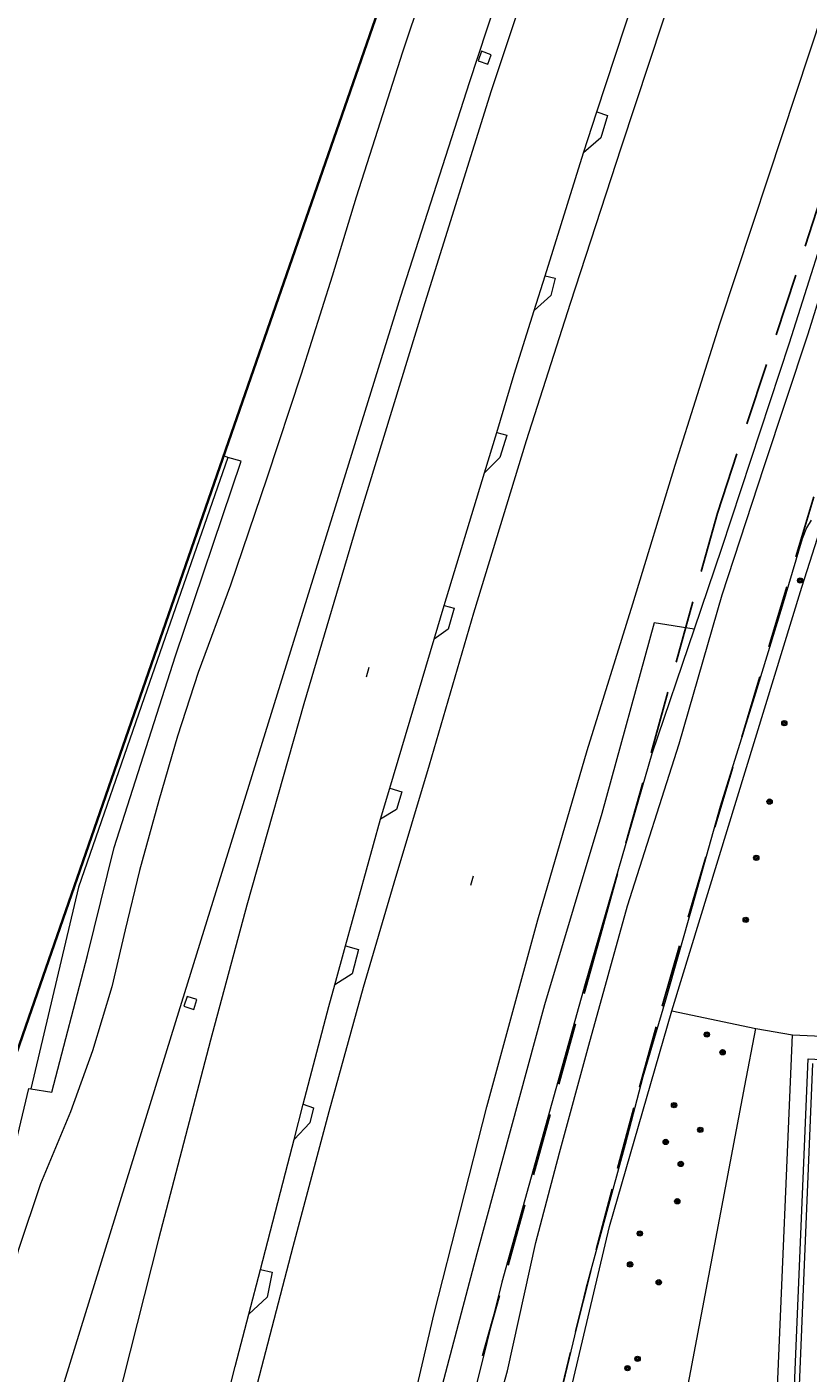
# Model space of a CAD drawing. Header units: metres. Extents: x 89872 to 94585, y 463299 to 469000.
# Tile 218 of 230: x 91500 to 91579, y 466533 to 466669. Entities that reach past the tile are written whole.
import ezdxf
from ezdxf.enums import TextEntityAlignment as Align

# ---------------------------------------------------------------- set-up
doc = ezdxf.new("R2010")
doc.units = ezdxf.units.M
doc.linetypes.add('HIDDEN', pattern=[9.525, 6.35, -3.175])
doc.layers.get('0').update_dxf_attribs({"linetype": 'CONTINUOUS'})
for name, color, linetype, lineweight in [('B-WE-GK-BESCHOEIING-G', 251, 'CONTINUOUS', 13), ('B-WE-GR-BEPLANTING_CULTUUR-G', 251, 'CONTINUOUS', 13), ('B-WE-GR-BOOM-S', 251, 'CONTINUOUS', 13), ('B-WE-IE-TERREINAFSCHEIDING-G', 251, 'CONTINUOUS', 13), ('B-WE-OG-TOPOGRAFIE_STRAATNAAM-T18', 251, 'CONTINUOUS', 13), ('B-WE-OG-TOPOGRAFIE_WATER-GV', 251, 'CONTINUOUS', 13), ('B-WE-VH-VERHARDING-GV', 251, 'CONTINUOUS', 13), ('G04', 7, 'gemeentegr', 35), ('Percelen', 10, 'HIDDEN', 25)]:
    doc.layers.add(name, color=color, linetype=linetype, lineweight=lineweight)
doc.styles.get("Standard").update_dxf_attribs({"font": 'isocp.shx'})
doc.linetypes.add('gemeentegr', pattern='A,1,-2.25,[1,RTW.shx,S=1.25,R=0,X=0,Y=0],-2.25', length=5.5)

# ---------------------------------------------------------------- blocks, each defined once
blk = doc.blocks.new('Q_BOOM')
for radius in [0.27, 0.18, 0.09]:
    blk.add_circle((0, 0), radius)
blk = doc.blocks.new('OGT_BLOK2_AUTOCAD_OD_1_FMEBLOCK5')
at = {"layer": 'B-WE-OG-TOPOGRAFIE_WATER-GV'}
blk.add_line((-4.02, -12.84), (-4.42, -12.66), dxfattribs=at)
blk.add_lwpolyline([(2.77, 8.09), (3.69, 10.7), (4.42, 12.84)], dxfattribs=at)

msp = doc.modelspace()

# ---------------------------------------------------------------- linework, layer by layer
at = {"layer": 'B-WE-GK-BESCHOEIING-G'}
msp.add_lwpolyline([(91579.55, 466619.29), (91579.09, 466618.52), (91578.65, 466617.4), (91576.63, 466610.57), (91573.8, 466601.33), (91570.35, 466590.27), (91567.5, 466580.15), (91564.81, 466570.64), (91562.5, 466562.88), (91560.71, 466556.02), (91559.37, 466551.08), (91556.73, 466541.45), (91553.89, 466529.59)], dxfattribs=at)
at = {"layer": 'B-WE-GR-BEPLANTING_CULTUUR-G'}
for p, q in [((91565.43, 466569.57), (91573.94, 466567.79)), ((91573.94, 466567.79), (91577.68, 466567.13))]:
    msp.add_line(p, q, dxfattribs=at)
msp.add_lwpolyline([(91549.92, 466425.27), (91561.8, 466500), (91565.42, 466522.75), (91572.84, 466561.97), (91573.94, 466567.79)], dxfattribs=at)
at = {"layer": 'B-WE-IE-TERREINAFSCHEIDING-G'}
msp.add_lwpolyline([(91579.71, 466564.24), (91576.74, 466493.27), (91683.69, 466488.64)], dxfattribs=at)
at = {"layer": 'B-WE-OG-TOPOGRAFIE_STRAATNAAM-T18'}
for p, q in [((91534.5, 466603.43), (91534.79, 466604.39)), ((91545.08, 466582.29), (91545.36, 466583.25))]:
    msp.add_line(p, q, dxfattribs=at)
at = {"layer": 'B-WE-OG-TOPOGRAFIE_WATER-GV'}
for points in [[(91616.47, 466750.99), (91609.54, 466732.06), (91601.43, 466709.09), (91594.7, 466688.72), (91588.34, 466670.37), (91582.44, 466653.29), (91577.32, 466637.24), (91570.48, 466616.42), (91567.71, 466608.25)], [(91522.04, 466397.45), (91524.22, 466409.35), (91525.56, 466417.52), (91527.33, 466428.77), (91528.11, 466432.54), (91529.94, 466443.32), (91531.47, 466451.18), (91533.19, 466461.1), (91535.94, 466475.41), (91538.54, 466489.65), (91541.77, 466504.54), (91545.02, 466519.47), (91548.81, 466533.1), (91551.65, 466546.08), (91554.05, 466555.19), (91557.02, 466566.09), (91560.96, 466580.2), (91566.18, 466596.63), (91570.54, 466611.71), (91574.8, 466624.74), (91579.25, 466638.18), (91582.84, 466649.68), (91586.43, 466660.24), (91589.71, 466670.06)], [(91565.43, 466569.57), (91578.6, 466612.5), (91584.45, 466630.79)], [(91520.45, 466625.63), (91511.98, 466601.28), (91505.35, 466582.11), (91500.49, 466561.66)], [(91500.49, 466561.66), (91502.65, 466561.32), (91506.26, 466575.19), (91508.96, 466586.12), (91515.15, 466605.54), (91521.82, 466625.26), (91520.45, 466625.63)], [(91567.71, 466608.25), (91563.42, 466595.61), (91556.68, 466572.29), (91548.22, 466542.08), (91540.7, 466511.77)], [(91531.66, 466405.76), (91531.04, 466406.22), (91541.35, 466465.93), (91548.17, 466501.24), (91559.13, 466547.71), (91565.43, 466569.57)], [(91484.51, 466512.92), (91484.13, 466513.33), (91486.86, 466516.02), (91490.42, 466521.69), (91491.7, 466525.17), (91491.96, 466526.7), (91500.3, 466561.69), (91500.49, 466561.66)]]:
    msp.add_lwpolyline(points, dxfattribs=at)
at = {"layer": 'B-WE-VH-VERHARDING-GV'}
for p, q in [((91557.86, 466660.66), (91562.77, 466675.69)), ((91556.5, 466656.51), (91557.86, 466660.66)), ((91552.61, 466644.06), (91556.5, 466656.51)), ((91551.51, 466640.55), (91552.61, 466644.06)), ((91546.46, 466624.09), (91547.7, 466628.18)), ((91542.39, 466610.65), (91546.46, 466624.09)), ((91541.38, 466607.24), (91542.39, 466610.65)), ((91536.86, 466592.13), (91541.38, 466607.24)), ((91535.92, 466588.98), (91536.86, 466592.13)), ((91532.38, 466576.17), (91535.92, 466588.98)), ((91531.29, 466572.2), (91532.38, 466576.17)), ((91516.34, 466571.01), (91516.02, 466570.03)), ((91571.13, 466414.46), (91577.68, 466567.13)), ((91577.68, 466567.13), (91581.39, 466566.98)), ((91527.18, 466556.54), (91528.11, 466560.12)), ((91522.58, 466538.82), (91523.76, 466543.36))]:
    msp.add_line(p, q, dxfattribs=at)
for points in [[(91574.98, 466711.66), (91577.24, 466718.28), (91582.84, 466734.34), (91586.23, 466744.47), (91589.55, 466753.8), (91592.9, 466752.63), (91590.22, 466744.75), (91583.16, 466724.05), (91577.4, 466707.2), (91571.07, 466689.3), (91565.96, 466674.18), (91560.3, 466657.1), (91555.16, 466641.24), (91550.68, 466627.34), (91545.36, 466609.86), (91540.85, 466594.47), (91537.29, 466582.5), (91534.17, 466571.95), (91530.7, 466559.35), (91527.05, 466545.65), (91523.43, 466531.76), (91519.57, 466516.57), (91515.89, 466501.5)], [(91531.54, 466496.58), (91534.92, 466511.3), (91541.35, 466538.91), (91546.7, 466559.85), (91551.86, 466578.78), (91556.86, 466595.95), (91561.48, 466610.8), (91565.77, 466624.85), (91570.29, 466639.19), (91575.28, 466654.17), (91580.77, 466670.82), (91585.82, 466686.14), (91593.61, 466708.97), (91601.39, 466731.75), (91608.82, 466753.47)], [(91499.73, 466517.16), (91500.65, 466521.17), (91502.45, 466527.3), (91515.21, 466568.48), (91525.49, 466601.68), (91537.99, 466641.99), (91544.93, 466663.64), (91551.29, 466682.95), (91559.99, 466708.37), (91573.76, 466748.04)], [(91576.32, 466747.44), (91561.55, 466705.67), (91553.54, 466682.1), (91547.14, 466662.8), (91540.43, 466641.32), (91533.79, 466619.74), (91528.15, 466600.69), (91522.4, 466580.29), (91518.7, 466566.61), (91513.44, 466546.43), (91508.41, 466526.54), (91506.38, 466518.51), (91503.9, 466508.55)], [(91540.1, 466672.59), (91538.17, 466666.73), (91535.63, 466658.79), (91533.46, 466652.03), (91531.02, 466644.03), (91527.88, 466634.09), (91524.41, 466623.55), (91520.73, 466612.7), (91517.45, 466603.84), (91515.35, 466597.4), (91513.46, 466590.87), (91511.51, 466583.79), (91510.05, 466577.78), (91508.7, 466572.01), (91506.77, 466565.51), (91504.51, 466559.35), (91501.48, 466552.04), (91499.27, 466545.38), (91497.5, 466539.21), (91495.79, 466532.09), (91493.44, 466522.31), (91490.17, 466511.26)], [(91546.16, 466666.8), (91545.84, 466665.82), (91546.8, 466665.49)], [(91546.8, 466665.49), (91547.13, 466666.46), (91546.16, 466666.8)], [(91557.86, 466660.66), (91558.92, 466660.28), (91558.24, 466658.02), (91556.5, 466656.51)], [(91552.61, 466644.06), (91553.61, 466643.8), (91553.17, 466642.07), (91551.51, 466640.55)], [(91547.7, 466628.18), (91549.48, 466634.07), (91551.51, 466640.55)], [(91547.7, 466628.18), (91548.72, 466627.9), (91548.03, 466625.65), (91546.46, 466624.09)], [(91542.39, 466610.65), (91543.38, 466610.38), (91542.78, 466608.25), (91541.38, 466607.24)], [(91567.71, 466608.25), (91563.67, 466608.88), (91558.35, 466589.58), (91552.54, 466570.17), (91545.68, 466544.95), (91536.99, 466511.96), (91540.7, 466511.77)], [(91536.86, 466592.13), (91538.09, 466591.76), (91537.56, 466589.97), (91535.92, 466588.98)], [(91532.38, 466576.17), (91533.7, 466575.78), (91533.07, 466573.32), (91531.29, 466572.2)], [(91528.11, 466560.12), (91530.68, 466570), (91531.29, 466572.2)], [(91516.02, 466570.03), (91517.01, 466569.72), (91517.32, 466570.72), (91516.34, 466571.01)], [(91576.24, 466492.75), (91579.25, 466564.7), (91581.27, 466564.62)], [(91528.11, 466560.12), (91529.13, 466559.73), (91528.78, 466558.23), (91527.18, 466556.54)], [(91523.76, 466543.36), (91526.53, 466554.06), (91527.18, 466556.54)], [(91523.76, 466543.36), (91524.97, 466543.1), (91524.46, 466540.56), (91522.58, 466538.82)], [(91519.36, 466526.12), (91521.21, 466533.53), (91522.58, 466538.82)]]:
    msp.add_lwpolyline(points, dxfattribs=at)
at = {"layer": 'G04', "flags": 128}
msp.add_lwpolyline([(91850.13, 468411.97), (91843.55, 468405.59), (91838.79, 468398.01), (91834.85, 468387.36), (91832.72, 468362.65), (91839.79, 468348.62), (91846.13, 468336.03), (91847.97, 468332.39), (91851.13, 468324.92), (91850.03, 468319.75), (91834.88, 468291.11), (91819.18, 468261.42), (91815.07, 468251.21), (91809.47, 468221.22), (91808.12, 468213.95), (91805.04, 468206.84), (91799.5, 468198.47), (91790.73, 468187.78), (91778.54, 468171.54), (91771.95, 468159.37), (91769.39, 468153.14), (91768.6, 468150.86), (91763, 468134.6), (91760.38, 468127.16), (91756.54, 468118.92), (91728.77, 468069.12), (91738.58, 468072.57), (91752.17, 468076.29), (91760.6, 468078.53), (91779.45, 468084.02), (91788.75, 468086.31), (91791.09, 468086.88), (91802.47, 468089.49), (91812.71, 468091.13), (91823.5, 468092.43), (91835.64, 468093.28), (91848.6, 468093.53), (91857.94, 468093.47), (91872.55, 468092.17), (91890.59, 468090.09), (91909.12, 468087.5), (91924.19, 468085.55), (91938.16, 468084.3), (91949.21, 468083.34), (91956.64, 468083.07), (91965.37, 468084.21), (91979.47, 468086.42), (91997.78, 468090.26), (92000, 468090.88), (92031.09, 468099.48), (92034.39, 468090.57), (92035.39, 468087.87), (92040.67, 468073.65), (92043.61, 468040.61), (92037.46, 468021.89), (92030.27, 468000), (92023.53, 467979.49), (92022.29, 467977.44), (92021.1, 467975.47), (92000, 467940.59), (91998.91, 467938.78), (91980.03, 467907.98), (91941.83, 467844.72), (91928.74, 467852.65), (91917.08, 467845.72), (91909.12, 467836.69), (91903.94, 467827.09), (91903.68, 467826.61), (91895.8, 467791.89), (91888.8, 467767.45), (91888.2, 467765.57), (91884.97, 467755.36), (91883.28, 467750), (91879.67, 467738.58), (91884.22, 467738.34), (91878.28, 467723.67), (91862.36, 467683.91), (91861.52, 467681.81), (91855.02, 467665.48), (91854.54, 467664.27), (91852.88, 467660.11), (91852.36, 467658.81), (91792.47, 467640.26), (91787.65, 467627.75), (91784.38, 467619.38), (91791.33, 467616.4), (91791.2, 467615.51), (91790.82, 467612.97), (91840.8, 467581.24), (91843.65, 467573.99), (91822.14, 467507.77), (91819.61, 467500), (91805.73, 467457.4), (91781.93, 467384.37), (91775.01, 467362.82), (91766.98, 467337.81), (91736.49, 467250), (91715.44, 467189.4), (91714.37, 467186.31), (91684.44, 467099.92), (91660.3, 467030.44), (91649.74, 467000), (91615.16, 466900.35), (91571.28, 466773.64), (91563.09, 466750), (91536.55, 466673.43), (91521.12, 466628.88), (91500, 466568), (91494.85, 466553.15), (91464.02, 466554.89), (91466.58, 466573.13), (91441.36, 466572.1), (91303.2, 466576.33), (91243.76, 466579.12), (91243.75, 466575.59), (91230.75, 466576.46), (91220.08, 466569.55), (91083.3, 466519.09), (91074.4, 466517.41), (91068.38, 466517.36), (91055.96, 466517.87), (91042.08, 466518.46), (91040.64, 466518.05), (91039.53, 466517.65), (91038.82, 466517.17), (91037.76, 466515.52), (91037.23, 466513.35), (91037.06, 466511.43), (91037, 466500), (91036.98, 466496.04), (91016.35, 466494.25), (91015.63, 466494.18), (91000, 466492.83), (90952.55, 466488.72), (90913.64, 466484.41), (90883.49, 466481.07), (90860.97, 466478.57), (90819.4, 466472.75), (90816.53, 466472.26), (90805.15, 466470.33), (90790.9, 466467.91), (90790.65, 466467.83), (90786.49, 466466.39), (90753.81, 466455.65), (90747.39, 466453.54), (90654.55, 466423.04), (90596.98, 466404.49), (90562.47, 466393.6), (90510.48, 466376.89), (90500, 466373.58), (90486.92, 466369.46), (90485.67, 466369.06), (90456.64, 466360.75), (90417.05, 466350.84), (90413.71, 466350), (90358.92, 466337.24), (90356.24, 466336.62), (90306.21, 466324.63), (90267.49, 466315.16), (90257.95, 466312.83), (90231.81, 466306.54), (90222.24, 466304.08), (90207.54, 466309.46), (90195.97, 466315.9), (90194.26, 466316.95), (90176.07, 466328.04), (90175.09, 466328.63), (90174.52, 466328.98), (90157.03, 466338.86), (90140.91, 466347.13), (90137.55, 466348.81), (90121.69, 466356.76), (90115.8, 466359.28), (90113.06, 466360.46), (90103.17, 466364.55), (90096.01, 466367.31), (90093.68, 466368.25), (90084.28, 466372.05), (90073.34, 466375.83), (90065.02, 466379.45), (90055.03, 466376.08), (90052.22, 466375.13), (90000, 466355.18), (89993.35, 466352.63), (89977.66, 466343.27), (89948.17, 466323), (89945.04, 466324.15), (89937.63, 466327.88), (89934.29, 466328.04), (89930.12, 466326.89), (89924.29, 466323.87), (89887.83, 466296.8), (89871.9, 466284.97), (89890.37, 466265.63), (89909.15, 466251.02), (89910.71, 466250), (89924.52, 466240.97), (89938.91, 466234.61), (89946.01, 466232.06), (89972.78, 466223.04), (89991.66, 466217.12), (90000, 466214.72), (90008.93, 466212.15), (90053.17, 466197.99), (90131.05, 466177.04), (90246.78, 466147.88), (90381.64, 466120.49), (90419.11, 466113.14), (90486.12, 466099.12), (90500, 466095.31), (90508.62, 466092.94), (90528.26, 466086.81), (90549.57, 466078.72), (90573.68, 466068.23), (90592.78, 466058.74), (90613.33, 466046.39), (90639.73, 466025.12), (90660.89, 466007.96), (90668.38, 466000), (90669.74, 465998.55), (90706.41, 465954.13), (90719.34, 465939.06), (90732.77, 465921.48), (90749.27, 465894.73), (90758.59, 465878.45), (90765.69, 465864.27), (90769.72, 465854.25), (90777.94, 465830.24), (90785.15, 465805.74), (90795.9, 465764.18), (90799.08, 465750), (90804.64, 465725.13), (90808.64, 465705.73), (90811.48, 465686.28), (90813.51, 465667.73), (90814.33, 465653.29), (90814.31, 465632.37), (90813.48, 465615.87), (90807.88, 465558.14), (90805.43, 465519.02), (90803.42, 465500), (90802.3, 465489.38), (90800.77, 465474.98), (90799.03, 465463.7), (90796.98, 465454.32), (90794.88, 465446.09), (90792.13, 465436.8), (90787.93, 465425.86), (90778.97, 465404.64), (90771.91, 465388.72), (90766.17, 465377.37), (90754.83, 465357.25), (90746.16, 465342.14), (90740.98, 465333.85), (90736.24, 465326.28), (90703.82, 465279.13), (90684, 465250), (90683.4, 465249.12), (90681.27, 465245.99), (90671.63, 465227.59), (90628.18, 465144.59), (90598.58, 465085.52), (90590.82, 465068.2), (90584.47, 465051.19), (90575.96, 465007.11), (90575.96, 465000), (90575.97, 464994.56), (90576.93, 464940.82), (90571.8, 464856.83), (90571.68, 464854.78), (90566.85, 464822.52), (90566.43, 464806.17), (90566.9, 464789.33), (90567.3, 464767.29), (90568.64, 464750), (90569.06, 464744.62), (90570.28, 464725.4), (90570.6, 464708.3), (90570.76, 464689.64), (90572.45, 464670.59), (90574.1, 464660.7), (90577.49, 464644.86), (90582.83, 464625.08), (90590.22, 464593.89), (90596.61, 464572.31), (90608.03, 464538.66), (90617.42, 464505), (90619, 464500), (90620.46, 464495.41), (90635.19, 464457.9), (90649.85, 464420.74), (90666.07, 464382.4), (90684.4, 464339.43), (90711.01, 464289.47), (90721.04, 464269.18), (90730.01, 464250), (90741.62, 464225.18), (90755.85, 464195.33), (90762.73, 464180.92)], dxfattribs=at)
msp.add_lwpolyline([(91850.13, 468411.97), (91843.55, 468405.59), (91838.79, 468398.01), (91834.85, 468387.36), (91832.72, 468362.65), (91839.79, 468348.62), (91846.13, 468336.03), (91847.97, 468332.39), (91851.13, 468324.92), (91850.03, 468319.75), (91834.88, 468291.11), (91819.18, 468261.42), (91815.07, 468251.21), (91809.47, 468221.22), (91808.12, 468213.95), (91805.04, 468206.84), (91799.5, 468198.47), (91790.73, 468187.78), (91778.54, 468171.54), (91771.95, 468159.37), (91769.39, 468153.14), (91768.6, 468150.86), (91763, 468134.6), (91760.38, 468127.16), (91756.54, 468118.92), (91728.77, 468069.12), (91738.58, 468072.57), (91752.17, 468076.29), (91760.6, 468078.53), (91779.45, 468084.02), (91788.75, 468086.31), (91791.09, 468086.88), (91802.47, 468089.49), (91812.71, 468091.13), (91823.5, 468092.43), (91835.64, 468093.28), (91848.6, 468093.53), (91857.94, 468093.47), (91872.55, 468092.17), (91890.59, 468090.09), (91909.12, 468087.5), (91924.19, 468085.55), (91938.16, 468084.3), (91949.21, 468083.34), (91956.64, 468083.07), (91965.37, 468084.21), (91979.47, 468086.42), (91997.78, 468090.26), (92000, 468090.88), (92031.09, 468099.48), (92034.39, 468090.57), (92035.39, 468087.87), (92040.67, 468073.65), (92043.61, 468040.61), (92037.46, 468021.89), (92030.27, 468000), (92023.53, 467979.49), (92022.29, 467977.44), (92021.1, 467975.47), (92000, 467940.59), (91998.91, 467938.78), (91980.03, 467907.98), (91941.83, 467844.72), (91928.74, 467852.65), (91917.08, 467845.72), (91909.12, 467836.69), (91903.94, 467827.09), (91903.68, 467826.61), (91895.8, 467791.89), (91888.8, 467767.45), (91888.2, 467765.57), (91884.97, 467755.36), (91883.28, 467750), (91879.67, 467738.58), (91884.22, 467738.34), (91878.28, 467723.67), (91862.36, 467683.91), (91861.52, 467681.81), (91855.02, 467665.48), (91854.54, 467664.27), (91852.88, 467660.11), (91852.36, 467658.81), (91792.47, 467640.26), (91787.65, 467627.75), (91784.38, 467619.38), (91791.33, 467616.4), (91791.2, 467615.51), (91790.82, 467612.97), (91840.8, 467581.24), (91843.65, 467573.99), (91822.14, 467507.77), (91819.61, 467500), (91805.73, 467457.4), (91781.93, 467384.37), (91775.01, 467362.82), (91766.98, 467337.81), (91736.49, 467250), (91715.44, 467189.4), (91714.37, 467186.31), (91684.44, 467099.92), (91660.3, 467030.44), (91649.74, 467000), (91615.16, 466900.35), (91571.28, 466773.64), (91563.09, 466750), (91536.55, 466673.43), (91521.12, 466628.88), (91500, 466568), (91494.85, 466553.15), (91464.02, 466554.89), (91466.58, 466573.13), (91441.36, 466572.1), (91303.2, 466576.33), (91243.76, 466579.12), (91243.75, 466575.59), (91230.75, 466576.46), (91220.08, 466569.55), (91083.3, 466519.09), (91074.4, 466517.41), (91068.38, 466517.36), (91055.96, 466517.87), (91042.08, 466518.46), (91040.64, 466518.05), (91039.53, 466517.65), (91038.82, 466517.17), (91037.76, 466515.52), (91037.23, 466513.35), (91037.06, 466511.43), (91037, 466500), (91036.98, 466496.04), (91016.35, 466494.25), (91015.63, 466494.18), (91000, 466492.83), (90952.55, 466488.72), (90913.64, 466484.41), (90883.49, 466481.07), (90860.97, 466478.57), (90819.4, 466472.75), (90816.53, 466472.26), (90805.15, 466470.33), (90790.9, 466467.91), (90790.65, 466467.83), (90786.49, 466466.39), (90753.81, 466455.65), (90747.39, 466453.54), (90654.55, 466423.04), (90596.98, 466404.49), (90562.47, 466393.6), (90510.48, 466376.89), (90500, 466373.58), (90486.92, 466369.46), (90485.67, 466369.06), (90456.64, 466360.75), (90417.05, 466350.84), (90413.71, 466350), (90358.92, 466337.24), (90356.24, 466336.62), (90306.21, 466324.63), (90267.49, 466315.16), (90257.95, 466312.83), (90231.81, 466306.54), (90222.24, 466304.08), (90207.54, 466309.46), (90195.97, 466315.9), (90194.26, 466316.95), (90176.07, 466328.04), (90175.09, 466328.63), (90174.52, 466328.98), (90157.03, 466338.86), (90140.91, 466347.13), (90137.55, 466348.81), (90121.69, 466356.76), (90115.8, 466359.28), (90113.06, 466360.46), (90103.17, 466364.55), (90096.01, 466367.31), (90093.68, 466368.25), (90084.28, 466372.05), (90073.34, 466375.83), (90065.02, 466379.45), (90055.03, 466376.08), (90052.22, 466375.13), (90000, 466355.18), (89993.35, 466352.63), (89977.66, 466343.27), (89948.17, 466323), (89945.04, 466324.15), (89937.63, 466327.88), (89934.29, 466328.04), (89930.12, 466326.89), (89924.29, 466323.87), (89887.83, 466296.8), (89871.9, 466284.97), (89890.37, 466265.63), (89909.15, 466251.02), (89910.71, 466250), (89924.52, 466240.97), (89938.91, 466234.61), (89946.01, 466232.06), (89972.78, 466223.04), (89991.66, 466217.12), (90000, 466214.72), (90008.93, 466212.15), (90053.17, 466197.99), (90131.05, 466177.04), (90246.78, 466147.88), (90381.64, 466120.49), (90419.11, 466113.14), (90486.12, 466099.12), (90500, 466095.31), (90508.62, 466092.94), (90528.26, 466086.81), (90549.57, 466078.72), (90573.68, 466068.23), (90592.78, 466058.74), (90613.33, 466046.39), (90639.73, 466025.12), (90660.89, 466007.96), (90668.38, 466000), (90669.74, 465998.55), (90706.41, 465954.13), (90719.34, 465939.06), (90732.77, 465921.48), (90749.27, 465894.73), (90758.59, 465878.45), (90765.69, 465864.27), (90769.72, 465854.25), (90777.94, 465830.24), (90785.15, 465805.74), (90795.9, 465764.18), (90799.08, 465750), (90804.64, 465725.13), (90808.64, 465705.73), (90811.48, 465686.28), (90813.51, 465667.73), (90814.33, 465653.29), (90814.31, 465632.37), (90813.48, 465615.87), (90807.88, 465558.14), (90805.43, 465519.02), (90803.42, 465500), (90802.3, 465489.38), (90800.77, 465474.98), (90799.03, 465463.7), (90796.98, 465454.32), (90794.88, 465446.09), (90792.13, 465436.8), (90787.93, 465425.86), (90778.97, 465404.64), (90771.91, 465388.72), (90766.17, 465377.37), (90754.83, 465357.25), (90746.16, 465342.14), (90740.98, 465333.85), (90736.24, 465326.28), (90703.82, 465279.13), (90684, 465250), (90683.4, 465249.12), (90681.27, 465245.99), (90671.63, 465227.59), (90628.18, 465144.59), (90598.58, 465085.52), (90590.82, 465068.2), (90584.47, 465051.19), (90575.96, 465007.11), (90575.96, 465000), (90575.97, 464994.56), (90576.93, 464940.82), (90571.8, 464856.83), (90571.68, 464854.78), (90566.85, 464822.52), (90566.43, 464806.17), (90566.9, 464789.33), (90567.3, 464767.29), (90568.64, 464750), (90569.06, 464744.62), (90570.28, 464725.4), (90570.6, 464708.3), (90570.76, 464689.64), (90572.45, 464670.59), (90574.1, 464660.7), (90577.49, 464644.86), (90582.83, 464625.08), (90590.22, 464593.89), (90596.61, 464572.31), (90608.03, 464538.66), (90617.42, 464505), (90619, 464500), (90620.46, 464495.41), (90635.19, 464457.9), (90649.85, 464420.74), (90666.07, 464382.4), (90684.4, 464339.43), (90711.01, 464289.47), (90721.04, 464269.18), (90730.01, 464250), (90741.62, 464225.18), (90755.85, 464195.33), (90762.73, 464180.92)], dxfattribs=at)
at = {"layer": 'Percelen'}
for points in [[(91488.8, 466252.67), (91491.77, 466252.49), (91493.63, 466252.52), (91499.67, 466286.37), (91502.56, 466302.4), (91507.77, 466332.03), (91512.17, 466357.57), (91517.91, 466389.85), (91524.57, 466428.37), (91526.16, 466435.92), (91530.24, 466456.15), (91534.49, 466478.62), (91543.71, 466525.45), (91558.25, 466577.37), (91570.06, 466619.99), (91578.96, 466647.05), (91584.81, 466665.35), (91592.16, 466686.26), (91598.83, 466705.63), (91616.17, 466755.77), (91628.93, 466792.33)], [(91569.33, 466768.02), (91536.55, 466673.43), (91521.12, 466628.88), (91494.85, 466553.15)], [(91645.7, 466575.61), (91645.94, 466578.61), (91648.74, 466627.47), (91582.54, 466630.78), (91566.21, 466576.15), (91563.87, 466567.95), (91561.6, 466559.73), (91559.39, 466551.5), (91557.24, 466543.24), (91555.17, 466534.97), (91553.16, 466526.69)]]:
    msp.add_lwpolyline(points, dxfattribs=at)

# ---------------------------------------------------------------- block references
at = {"layer": 'B-WE-GR-BOOM-S'}
for p, rotation in [((91578.44, 466613.18), 72.26067257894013), ((91576.84, 466598.72), 72.93572991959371), ((91575.35, 466590.77), 72.93572991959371), ((91574, 466585.07), 72.93572991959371), ((91572.93, 466578.79), 72.93572991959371), ((91568.99, 466567.17), 168.1744620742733), ((91570.59, 466565.37), 79.28764760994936), ((91565.67, 466560.01), 73.94529282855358), ((91564.82, 466556.28), 73.94529282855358), ((91568.32, 466557.51), 79.28828738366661), ((91566.35, 466554.06), 79.28828738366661), ((91566, 466550.27), 79.28828738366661), ((91562.2, 466547.01), 73.94529282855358), ((91561.21, 466543.87), 76.72306495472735), ((91564.12, 466542.06), 79.28828738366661), ((91560.95, 466533.36), 76.72306495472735), ((91561.97, 466534.31), 79.28828738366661)]:
    msp.add_blockref('Q_BOOM', p, dxfattribs=dict(at, rotation=rotation))
at = {"layer": 'B-WE-OG-TOPOGRAFIE_WATER-GV'}
msp.add_blockref('OGT_BLOK2_AUTOCAD_OD_1_FMEBLOCK5', (91524.47, 466638.47), dxfattribs=at)

# ---------------------------------------------------------------- texts
at = {"layer": 'B-WE-OG-TOPOGRAFIE_STRAATNAAM-T18'}
for rotation, p in [(73.0153, (91534.5, 466603.43)), (73.7398, (91545.08, 466582.29))]:
    msp.add_text('Rijksweg A44', height=0.005, rotation=rotation, dxfattribs=at).set_placement(p, align=Align.MIDDLE)

doc.saveas('drawing.dxf')
